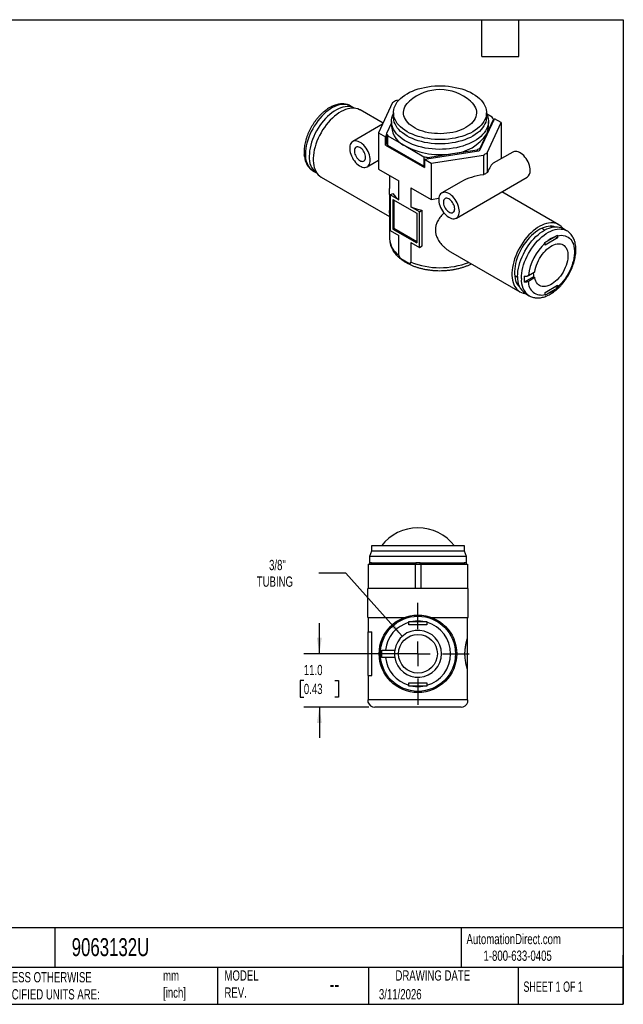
# Model space of a CAD drawing. Header units: millimetres. Extents: x 6 to 273, y 6 to 210.
# Tile 2 of 2: x 148 to 273, y 6 to 210. Entities that reach past the tile are written whole.
import ezdxf

# ---------------------------------------------------------------- set-up
doc = ezdxf.new("R2010")
doc.units = ezdxf.units.MM
doc.linetypes.add('SLD-Center', pattern=[19.05, 15.24, -1.27, 1.27, -1.27])
doc.linetypes.add('SLD-Solid', pattern=[0])
doc.layers.add('CENTER', color=40, linetype='SLD-Center')
doc.layers.add('DIMENSIONS', color=140, linetype='SLD-Solid', lineweight=25)
doc.layers.add('TEXT', color=140, linetype='SLD-Solid', lineweight=25)
doc.styles.add('SLDTEXTSTYLE0', font='TXT', dxfattribs={"width": 0.7})
doc.styles.add('SLDTEXTSTYLE1', font='TXT', dxfattribs={"width": 0.65})
doc.dimstyles.new('SLDDIMSTYLE3', dxfattribs={"dimtxt": 2.158008, "dimasz": 3.302, "dimexe": 0, "dimexo": 0.0625, "dimgap": 0.539502, "dimtad": 0, "dimtih": 1, "dimtoh": 1, "dimdec": 1, "dimrnd": 1e-09, "dimzin": 4, "dimdsep": 46, "dimtxsty": 'SLDTEXTSTYLE0', "dimsah": 1, "dimcen": 0.09, "dimadec": 0, "dimazin": 1, "dimtfac": 1, "dimtdec": 1, "dimtmove": 0, "dimatfit": 0, "dimfxl": 0, "dimfrac": 2, "dimtolj": 1, "dimtzin": 12, "dimarcsym": 0})
doc.dimstyles.new('SLDDIMSTYLE4', dxfattribs={"dimtxt": 2.158008, "dimasz": 3.302, "dimexe": 0, "dimexo": 0.0625, "dimgap": 0.539502, "dimtad": 0, "dimtih": 1, "dimtoh": 1, "dimdec": 1, "dimrnd": 1e-09, "dimzin": 12, "dimdsep": 46, "dimtxsty": 'SLDTEXTSTYLE0', "dimsah": 1, "dimcen": 0, "dimadec": 0, "dimazin": 3, "dimtfac": 1, "dimtdec": 1, "dimtofl": 0, "dimtmove": 0, "dimatfit": 3, "dimfxl": 0, "dimfrac": 2, "dimtolj": 1, "dimtzin": 12, "dimarcsym": 0})

# ---------------------------------------------------------------- blocks, each defined once
blk = doc.blocks.new('_D_5')
at = {"layer": 'DIMENSIONS'}
for p, q in [((210.32, 78.69), (210.32, 85.04)), ((229.4, 78.69), (207.15, 78.69)), ((207.12, 73.19), (206.39, 73.19)), ((206.39, 73.19), (206.39, 69.76)), ((213.53, 73.19), (214.25, 73.19)), ((214.25, 73.19), (214.25, 69.76)), ((206.39, 69.76), (207.12, 69.76)), ((214.25, 69.76), (213.53, 69.76)), ((220.5, 67.69), (207.15, 67.69)), ((210.32, 67.69), (210.32, 61.34))]:
    blk.add_line(p, q, dxfattribs=at)
for points in [[(210.32, 78.69), (210.83, 82), (209.81, 82)], [(210.32, 67.69), (209.81, 64.39), (210.83, 64.39)]]:
    blk.add_solid(points, dxfattribs=at)
at = {"layer": 'DIMENSIONS', "char_height": 2.117, "attachment_point": 1, "style": 'SLDTEXTSTYLE0'}
for s, insert in [('11.0', (207.12, 76.4)), ('0.43', (207.12, 72.49))]:
    blk.add_mtext(s, dxfattribs=dict(at, insert=insert))
blk = doc.blocks.new('_D_6')
at = {"layer": 'DIMENSIONS'}
for p, q in [((215.78, 95.34), (210.23, 95.34)), ((227.44, 82.31), (215.78, 95.34))]:
    blk.add_line(p, q, dxfattribs=at)
blk.add_solid([(227.44, 82.31), (225.62, 85.11), (224.86, 84.43)], dxfattribs=at)
at = {"layer": 'DIMENSIONS', "char_height": 2.117, "attachment_point": 1, "style": 'SLDTEXTSTYLE0'}
for s, insert in [('3/8"', (199.94, 98.07)), ('TUBING', (197.4, 94.64))]:
    blk.add_mtext(s, dxfattribs=dict(at, insert=insert))
blk = doc.blocks.new('SW_CENTERMARKSYMBOL_2')
at = {"layer": 'CENTER', "color": 0}
for p, q in [((0, 5.08), (0, 10.54)), ((0, 0), (0, 2.54)), ((-5.08, 0), (-10.54, 0)), ((0, 0), (-2.54, 0)), ((0, 0), (0, -2.54)), ((0, 0), (2.54, 0)), ((5.08, 0), (10.54, 0)), ((0, -5.08), (0, -10.54))]:
    blk.add_line(p, q, dxfattribs=at)

msp = doc.modelspace()

# ---------------------------------------------------------------- linework, layer by layer
for p, q in [((216.81, 191.72), (216.8, 191.73)), ((217.59, 191.27), (216.81, 191.72)), ((225.45, 192.43), (222.56, 186.2)), ((226.74, 192.97), (226.26, 192.89)), ((223.47, 188.17), (218.71, 190.92)), ((225.61, 190.19), (225.55, 190.05)), ((225.61, 190.36), (225.61, 189.46)), ((243.47, 182.64), (246.48, 189.12)), ((244.81, 189.46), (244.81, 190.36)), ((244.88, 190.05), (244.81, 190.19)), ((246.01, 189.44), (244.85, 190.1)), ((247.87, 188.32), (246.48, 189.12)), ((223.38, 187.97), (217.2, 184.4)), ((225.21, 188.26), (224.19, 186.06)), ((225.21, 188.56), (225.21, 187.5)), ((244.87, 186.01), (246.23, 188.94)), ((244.98, 182.09), (247.87, 188.32)), ((245.21, 187.5), (245.21, 188.56)), ((246.23, 188.94), (246.23, 188.59)), ((247.87, 188.32), (247.87, 180.88)), ((222.56, 186.2), (222.56, 178.68)), ((222.56, 186.2), (223.94, 185.39)), ((224.19, 185.93), (223.94, 185.39)), ((223.94, 183.68), (223.94, 185.39)), ((224.19, 186.06), (224.19, 184.1)), ((224.42, 183.61), (224.42, 185.57)), ((224.42, 185.57), (228.14, 183.42)), ((243.51, 183.07), (244.87, 186.01)), ((207.2, 182.91), (207.2, 182.8)), ((224.19, 184.21), (223.94, 183.68)), ((223.94, 183.68), (231.99, 179.04)), ((231.86, 179.31), (224.42, 183.61)), ((228.14, 183.42), (231.86, 181.27)), ((243.51, 182.72), (243.51, 183.07)), ((207.2, 181.58), (207.2, 181.63)), ((231.86, 181.27), (231.86, 179.31)), ((231.99, 180.75), (243.21, 182.49)), ((232.72, 181.14), (237.8, 181.93)), ((232.72, 180.86), (232.72, 181.14)), ((233.38, 179.95), (244.17, 181.62)), ((237.8, 181.93), (242.88, 182.71)), ((242.88, 182.71), (242.88, 182.44)), ((244.17, 181.62), (244.17, 177.53)), ((244.98, 182.09), (244.98, 178)), ((250.22, 182.24), (246.2, 179.92)), ((220.2, 179.21), (222.56, 180.57)), ((231.99, 180.75), (233.38, 179.95)), ((231.99, 180.75), (231.99, 179.04)), ((233.38, 179.95), (233.38, 172.44)), ((209.07, 178.3), (209.84, 177.85)), ((210.71, 177.06), (224.81, 168.92)), ((222.56, 178.68), (226.72, 176.28)), ((224.81, 177.38), (224.81, 174.7)), ((238.59, 168.59), (253.22, 177.04)), ((226.72, 172.36), (226.72, 176.28)), ((229.21, 174.84), (233.38, 172.44)), ((229.21, 174.84), (229.21, 170.92)), ((239.61, 176.11), (235.59, 173.79)), ((224.96, 173.38), (225.5, 173.69)), ((224.96, 173.38), (224.96, 166.03)), ((226.72, 172.36), (224.96, 173.38)), ((259.72, 167.24), (247.98, 174.02)), ((225.49, 172.46), (230.44, 169.6)), ((225.49, 172.46), (225.49, 166.33)), ((225.7, 172.34), (225.7, 166.46)), ((230.97, 169.91), (229.21, 170.92)), ((233.38, 172.44), (234.98, 172.69)), ((224.81, 169.6), (224.81, 164.39)), ((230.44, 169.6), (230.44, 163.48)), ((230.97, 169.91), (231.51, 170.22)), ((230.97, 162.56), (230.97, 169.91)), ((231.51, 162.87), (231.51, 170.22)), ((258.83, 166.8), (258.82, 166.82)), ((224.96, 166.03), (226.72, 165.01)), ((225.7, 166.46), (225.49, 166.33)), ((225.49, 166.33), (230.44, 163.48)), ((230.44, 163.72), (225.7, 166.46)), ((226.72, 160.93), (226.72, 165.01)), ((256.83, 166.14), (256.22, 166.49)), ((257.46, 163.91), (258.93, 164.75)), ((259.01, 164.8), (259.5, 164.51)), ((259.5, 164.94), (259.5, 164.51)), ((261.36, 166), (260.58, 166.45)), ((261.35, 166.01), (261.36, 166)), ((224.81, 164.38), (224.81, 164.39)), ((229.21, 163.57), (230.97, 162.56)), ((229.21, 163.57), (229.21, 159.49)), ((230.97, 162.56), (231.51, 162.87)), ((259.5, 164.51), (256.89, 163)), ((256.89, 163), (256.89, 163.43)), ((237.38, 161.66), (251.72, 153.38)), ((227.15, 160.27), (228.78, 159.33)), ((250.62, 156.79), (251.23, 156.44)), ((254.52, 156.48), (252.6, 155.37)), ((253.45, 156.76), (254.81, 157.54)), ((254.52, 156.48), (254.81, 156.32)), ((254.81, 156.32), (253.45, 155.53)), ((256.89, 153.25), (259.5, 154.76)), ((259.01, 154.48), (259.49, 154.2)), ((259.5, 154.76), (259.5, 154.34)), ((251.63, 154.38), (251.66, 154.37)), ((252.84, 153.03), (253.61, 152.58)), ((256.89, 152.83), (256.89, 153.25)), ((258.93, 153.86), (257.46, 153.01)), ((221.07, 99.89), (220.67, 98.79)), ((221.07, 100.99), (221.07, 99.89)), ((240.27, 100.99), (221.07, 100.99)), ((240.27, 99.89), (221.07, 99.89)), ((240.27, 99.89), (240.27, 100.99)), ((240.67, 98.79), (240.27, 99.89)), ((220.67, 98.79), (220.67, 97.49)), ((240.67, 98.79), (220.67, 98.79)), ((240.67, 97.49), (240.67, 98.79)), ((220.42, 97.19), (220.42, 92.19)), ((220.42, 97.19), (230.1, 97.19)), ((220.67, 97.49), (220.67, 97.19)), ((221.11, 97.49), (220.67, 97.49)), ((221.11, 97.19), (221.11, 97.49)), ((221.11, 97.49), (225.67, 97.49)), ((225.67, 97.49), (230.23, 97.49)), ((230.1, 97.19), (230.1, 92.18)), ((230.1, 97.19), (231.24, 97.19)), ((230.23, 97.49), (230.23, 97.19)), ((231.11, 97.49), (230.23, 97.49)), ((231.11, 97.19), (231.11, 97.49)), ((231.11, 97.49), (235.67, 97.49)), ((231.24, 97.19), (231.24, 92.18)), ((231.24, 97.19), (240.92, 97.19)), ((235.67, 97.49), (240.23, 97.49)), ((240.23, 97.49), (240.23, 97.19)), ((240.67, 97.49), (240.23, 97.49)), ((240.67, 97.19), (240.67, 97.49)), ((240.92, 97.19), (240.92, 92.19)), ((229.69, 92.19), (220.32, 92.19)), ((220.32, 89.19), (220.32, 92.19)), ((241.02, 92.19), (231.66, 92.19)), ((241.02, 89.19), (241.02, 92.19)), ((220.32, 86.19), (220.32, 89.19)), ((241.02, 86.19), (241.02, 89.19)), ((220.32, 86.19), (227.89, 86.19)), ((220.42, 86.19), (220.42, 83.19)), ((229.64, 85.36), (231.71, 85.36)), ((233.46, 86.19), (241.02, 86.19)), ((240.92, 82), (240.92, 86.19)), ((228.82, 84.66), (228.82, 85.18)), ((232.52, 84.66), (228.82, 84.66)), ((232.52, 85.18), (232.52, 84.66)), ((220.42, 83.19), (221.18, 83.19)), ((220.42, 74.19), (220.42, 83.19)), ((221.18, 74.19), (221.18, 83.19)), ((240.92, 75.38), (240.92, 82)), ((223.96, 79.44), (225.88, 79.44)), ((225.88, 77.94), (223.96, 77.94)), ((240.92, 69.19), (240.92, 75.38)), ((220.42, 74.19), (220.42, 69.19)), ((220.42, 74.19), (221.18, 74.19)), ((228.82, 72.72), (232.52, 72.72)), ((228.82, 72.2), (228.82, 72.72)), ((231.71, 72.02), (229.64, 72.02)), ((232.52, 72.72), (232.52, 72.2)), ((240.92, 69.19), (220.42, 69.19)), ((220.42, 68.69), (220.36, 68.69)), ((239.57, 67.69), (221.77, 67.69)), ((240.99, 68.69), (240.92, 68.69))]:
    msp.add_line(p, q)
at = {"flags": 128}
for points in [[(228.43, 194.28), (228.95, 194.56), (229.51, 194.82), (230.11, 195.05), (230.73, 195.26), (231.37, 195.44), (232.04, 195.59), (232.73, 195.71), (233.43, 195.81), (234.14, 195.87), (234.85, 195.9), (235.57, 195.9), (236.29, 195.87), (237, 195.81), (237.7, 195.71), (238.38, 195.59), (239.05, 195.44), (239.7, 195.26), (240.32, 195.05), (240.91, 194.82), (241.48, 194.56), (242, 194.28), (242.49, 193.97), (242.94, 193.65), (243.34, 193.31), (243.7, 192.95), (244.01, 192.58), (244.28, 192.19), (244.49, 191.79), (244.65, 191.39), (244.75, 190.98), (244.81, 190.57), (244.81, 190.15), (244.75, 189.74), (244.65, 189.33), (244.49, 188.93), (244.28, 188.53), (244.01, 188.14), (243.7, 187.77), (243.34, 187.41), (242.94, 187.07), (242.49, 186.74), (242, 186.44), (241.48, 186.16), (240.91, 185.9), (240.32, 185.67), (239.7, 185.46), (239.05, 185.28), (238.38, 185.13), (237.7, 185.01), (237, 184.91), (236.29, 184.85), (235.57, 184.82), (234.85, 184.82), (234.14, 184.85), (233.43, 184.91), (232.73, 185.01), (232.04, 185.13), (231.37, 185.28), (230.73, 185.46), (230.11, 185.67), (229.51, 185.9), (228.95, 186.16), (228.43, 186.44), (227.94, 186.74), (227.49, 187.07), (227.09, 187.41), (226.73, 187.77), (226.41, 188.14), (226.15, 188.53), (225.94, 188.93), (225.78, 189.33), (225.67, 189.74), (225.62, 190.15), (225.62, 190.57), (225.67, 190.98), (225.78, 191.39), (225.94, 191.79), (226.15, 192.19), (226.41, 192.58), (226.73, 192.95), (227.09, 193.31), (227.49, 193.65), (227.94, 193.97), (228.43, 194.28)], [(216.8, 191.73), (216.77, 191.74), (216.43, 191.9), (216.07, 192.01), (215.68, 192.07), (215.27, 192.08), (214.85, 192.04), (214.41, 191.96), (213.97, 191.82), (213.51, 191.63), (213.05, 191.4), (212.6, 191.13), (212.14, 190.81), (211.69, 190.45), (211.25, 190.05), (210.82, 189.62), (210.4, 189.15), (210, 188.66), (209.63, 188.14), (209.27, 187.6), (208.95, 187.04), (208.65, 186.46), (208.38, 185.88), (208.14, 185.29), (207.93, 184.69), (207.76, 184.1), (207.63, 183.52), (207.54, 182.95), (207.48, 182.39), (207.46, 181.85)], [(217.59, 191.27), (217.55, 191.3), (217.21, 191.45), (216.85, 191.56), (216.46, 191.62), (216.05, 191.63), (215.63, 191.59), (215.19, 191.51), (214.74, 191.37), (214.29, 191.18), (213.83, 190.95), (213.37, 190.68), (212.92, 190.36), (212.47, 190), (212.02, 189.6), (211.59, 189.17), (211.18, 188.7), (210.78, 188.21), (210.4, 187.69), (210.05, 187.15), (209.72, 186.59), (209.42, 186.01), (209.15, 185.43), (208.92, 184.84), (208.71, 184.24), (208.54, 183.65), (208.41, 183.07), (208.31, 182.5), (208.26, 181.94), (208.24, 181.4)], [(218.71, 190.92), (218.58, 190.98), (218.23, 191.13), (217.86, 191.23), (217.47, 191.28), (217.06, 191.29), (216.63, 191.24), (216.19, 191.15), (215.74, 191.01), (215.28, 190.82), (214.82, 190.59), (214.36, 190.31), (213.9, 189.99), (213.45, 189.63), (213, 189.23), (212.57, 188.8), (212.15, 188.34), (211.75, 187.85), (211.36, 187.33), (211, 186.79), (210.67, 186.23), (210.36, 185.65), (210.08, 185.07), (209.83, 184.48), (209.61, 183.88), (209.43, 183.29), (209.28, 182.7), (209.17, 182.11), (209.09, 181.55), (209.06, 180.99), (209.06, 180.46), (209.09, 179.95), (209.17, 179.47), (209.28, 179.02), (209.43, 178.6), (209.61, 178.21), (209.83, 177.87), (210.08, 177.56), (210.36, 177.3), (210.67, 177.08), (210.71, 177.06)], [(241.52, 192.73), (241.54, 192.72), (241.86, 192.4), (242.13, 192.06), (242.36, 191.72), (242.53, 191.36), (242.65, 191), (242.72, 190.64), (242.74, 190.27), (242.7, 189.9), (242.6, 189.53), (242.45, 189.18), (242.25, 188.83), (242, 188.49), (241.7, 188.16), (241.36, 187.85), (240.97, 187.56), (240.53, 187.29), (240.06, 187.04), (239.56, 186.81), (239.02, 186.61), (238.46, 186.44), (237.87, 186.3), (237.26, 186.18), (236.64, 186.1), (236.01, 186.04), (235.37, 186.02), (234.73, 186.03), (234.1, 186.06), (233.47, 186.13), (232.86, 186.23), (232.26, 186.36), (231.68, 186.52), (231.13, 186.71), (230.61, 186.92), (230.12, 187.16), (229.67, 187.42), (229.26, 187.7), (228.89, 188), (228.57, 188.32), (228.29, 188.66), (228.07, 189), (227.89, 189.35), (227.77, 189.72), (227.71, 190.08), (227.69, 190.45), (227.73, 190.82), (227.83, 191.18), (227.97, 191.54), (228.17, 191.89), (228.43, 192.23), (228.72, 192.56), (228.91, 192.73)], [(244.88, 190.05), (244.93, 189.92), (245.08, 189.51), (245.17, 189.09), (245.21, 188.67), (245.2, 188.25), (245.13, 187.83), (245.01, 187.41), (244.84, 187), (244.62, 186.6), (244.34, 186.21), (244.02, 185.83), (243.65, 185.47), (243.24, 185.12), (242.78, 184.79), (242.28, 184.48), (241.75, 184.19), (241.18, 183.93), (240.58, 183.69), (239.95, 183.48), (239.29, 183.29), (238.61, 183.13), (237.92, 183.01), (237.21, 182.91), (236.49, 182.84), (235.76, 182.8), (235.03, 182.79), (234.3, 182.81), (233.58, 182.87), (232.86, 182.95), (232.16, 183.07), (231.47, 183.21), (230.8, 183.38), (230.16, 183.58), (229.54, 183.81), (228.96, 184.06), (228.41, 184.33), (227.89, 184.63), (227.41, 184.95), (226.98, 185.29), (226.58, 185.65), (226.24, 186.02), (225.94, 186.4), (225.69, 186.8), (225.49, 187.21), (225.35, 187.62), (225.26, 188.04), (225.22, 188.46), (225.23, 188.88), (225.3, 189.3), (225.41, 189.72), (225.55, 190.05)], [(244.81, 189.46), (244.81, 189.25), (244.75, 188.84), (244.65, 188.43), (244.49, 188.03), (244.28, 187.63), (244.01, 187.25), (243.7, 186.87), (243.34, 186.51), (242.94, 186.17), (242.49, 185.85), (242, 185.54), (241.48, 185.26), (240.91, 185), (240.32, 184.77), (239.7, 184.56), (239.05, 184.38), (238.38, 184.23), (237.7, 184.11), (237, 184.02), (236.29, 183.95), (235.57, 183.92), (234.85, 183.92), (234.14, 183.95), (233.43, 184.02), (232.73, 184.11), (232.04, 184.23), (231.37, 184.38), (230.73, 184.56), (230.11, 184.77), (229.51, 185), (228.95, 185.26), (228.43, 185.54), (227.94, 185.85), (227.49, 186.17), (227.09, 186.51), (226.73, 186.87), (226.41, 187.25), (226.15, 187.63), (225.94, 188.03), (225.78, 188.43), (225.67, 188.84), (225.62, 189.25), (225.61, 189.46)], [(220.82, 180.58), (220.81, 180.92), (220.75, 181.27), (220.66, 181.64), (220.53, 182), (220.37, 182.36), (220.18, 182.72), (219.96, 183.05), (219.72, 183.37), (219.47, 183.65), (219.19, 183.91), (218.92, 184.12), (218.63, 184.3), (218.35, 184.43), (218.07, 184.51), (217.81, 184.54), (217.56, 184.53), (217.33, 184.47), (217.13, 184.36), (216.95, 184.2), (216.81, 184), (216.7, 183.77), (216.62, 183.49), (216.59, 183.19), (216.59, 182.86), (216.62, 182.52), (216.7, 182.16), (216.81, 181.79), (216.95, 181.43), (217.13, 181.07), (217.33, 180.73), (217.56, 180.4), (217.81, 180.1), (218.07, 179.83), (218.35, 179.59), (218.63, 179.4), (218.92, 179.25), (219.19, 179.14), (219.47, 179.08), (219.72, 179.07), (219.96, 179.11), (220.18, 179.19), (220.37, 179.33), (220.53, 179.5), (220.66, 179.72), (220.75, 179.98), (220.81, 180.27), (220.82, 180.58)], [(219.87, 181.13), (219.85, 181.38), (219.8, 181.65), (219.7, 181.92), (219.58, 182.19), (219.43, 182.44), (219.26, 182.67), (219.06, 182.88), (218.86, 183.05), (218.65, 183.18), (218.44, 183.27), (218.24, 183.31), (218.06, 183.3), (217.9, 183.25), (217.76, 183.14), (217.65, 183), (217.58, 182.81), (217.54, 182.6), (217.54, 182.36), (217.58, 182.1), (217.65, 181.83), (217.76, 181.56), (217.9, 181.3), (218.06, 181.05), (218.24, 180.83), (218.44, 180.64), (218.65, 180.49), (218.86, 180.38), (219.06, 180.32), (219.26, 180.3), (219.43, 180.33), (219.58, 180.41), (219.7, 180.54), (219.8, 180.7), (219.85, 180.9), (219.87, 181.13)], [(253.85, 178.42), (253.83, 178.76), (253.77, 179.11), (253.68, 179.47), (253.55, 179.84), (253.39, 180.2), (253.2, 180.55), (252.98, 180.89), (252.74, 181.2), (252.49, 181.49), (252.22, 181.74), (251.94, 181.96), (251.65, 182.13), (251.37, 182.26), (251.1, 182.35), (250.83, 182.38), (250.58, 182.37), (250.36, 182.3), (250.22, 182.24)], [(231.99, 179.29), (231.97, 179.29), (231.86, 179.31)], [(239.21, 169.97), (239.19, 170.31), (239.13, 170.66), (239.04, 171.02), (238.91, 171.39), (238.75, 171.75), (238.56, 172.1), (238.35, 172.44), (238.11, 172.75), (237.85, 173.04), (237.58, 173.29), (237.3, 173.51), (237.02, 173.68), (236.73, 173.81), (236.46, 173.9), (236.19, 173.93), (235.95, 173.92), (235.72, 173.85), (235.51, 173.74), (235.34, 173.59), (235.19, 173.39), (235.08, 173.15), (235.01, 172.88), (234.97, 172.58), (234.97, 172.25), (235.01, 171.91), (235.08, 171.55), (235.19, 171.18), (235.34, 170.82), (235.51, 170.46), (235.72, 170.11), (235.95, 169.79), (236.19, 169.49), (236.46, 169.22), (236.73, 168.98), (237.02, 168.79), (237.3, 168.63), (237.58, 168.53), (237.85, 168.47), (238.11, 168.46), (238.35, 168.49), (238.56, 168.58), (238.75, 168.71), (238.91, 168.89), (239.04, 169.11), (239.13, 169.36), (239.19, 169.65), (239.21, 169.97)], [(238.25, 170.52), (238.24, 170.77), (238.18, 171.04), (238.09, 171.31), (237.97, 171.57), (237.82, 171.83), (237.64, 172.06), (237.45, 172.27), (237.24, 172.44), (237.04, 172.57), (236.83, 172.66), (236.63, 172.7), (236.44, 172.69), (236.28, 172.63), (236.14, 172.53), (236.04, 172.38), (235.96, 172.2), (235.93, 171.98), (235.93, 171.74), (235.96, 171.48), (236.04, 171.22), (236.14, 170.95), (236.28, 170.68), (236.44, 170.44), (236.63, 170.22), (236.83, 170.03), (237.04, 169.88), (237.24, 169.77), (237.45, 169.7), (237.64, 169.69), (237.82, 169.72), (237.97, 169.8), (238.09, 169.92), (238.18, 170.09), (238.24, 170.29), (238.25, 170.52)], [(260.59, 166.45), (260.48, 166.59), (260.21, 166.87), (259.92, 167.11), (259.6, 167.31), (259.25, 167.46), (258.87, 167.56), (258.48, 167.61), (258.07, 167.61), (257.64, 167.57), (257.2, 167.47), (256.75, 167.33), (256.3, 167.14), (255.84, 166.91), (255.37, 166.63), (254.91, 166.31), (254.46, 165.95), (254.02, 165.56), (253.58, 165.13), (253.16, 164.66), (252.76, 164.17), (252.38, 163.65), (252.02, 163.11), (251.68, 162.55), (251.37, 161.98), (251.09, 161.39), (250.84, 160.8), (250.62, 160.21), (250.44, 159.61), (250.29, 159.02), (250.18, 158.44), (250.11, 157.87), (250.07, 157.32), (250.07, 156.78), (250.11, 156.27), (250.18, 155.79), (250.29, 155.34), (250.44, 154.92), (250.62, 154.54), (250.84, 154.19), (251.09, 153.89), (251.37, 153.63), (251.68, 153.41), (252.02, 153.24), (252.38, 153.11), (252.76, 153.04), (252.84, 153.03)], [(258.86, 166.8), (258.72, 166.85), (258.35, 166.91), (257.96, 166.93), (257.55, 166.9), (257.14, 166.82), (256.71, 166.69), (256.27, 166.52), (255.83, 166.3), (255.39, 166.03), (254.95, 165.72), (254.52, 165.37), (254.09, 164.99), (253.68, 164.57), (253.29, 164.12), (252.91, 163.64), (252.55, 163.13), (252.21, 162.61), (251.91, 162.07), (251.62, 161.51), (251.37, 160.95), (251.16, 160.38), (250.97, 159.81), (250.82, 159.24), (250.71, 158.69), (250.64, 158.14), (250.6, 157.61), (250.6, 157.1), (250.64, 156.62), (250.71, 156.16), (250.82, 155.73), (250.97, 155.34), (251.16, 154.98), (251.37, 154.66), (251.62, 154.39), (251.67, 154.34)], [(251.23, 156.58), (251.25, 157.12), (251.31, 157.68), (251.4, 158.25), (251.53, 158.84), (251.7, 159.43), (251.91, 160.02), (252.15, 160.61), (252.42, 161.19), (252.72, 161.77), (253.04, 162.33), (253.4, 162.87), (253.77, 163.39), (254.17, 163.88), (254.59, 164.35), (255.02, 164.78), (255.46, 165.18), (255.91, 165.54), (256.37, 165.86), (256.82, 166.13), (257.28, 166.37), (257.74, 166.55), (258.18, 166.69), (258.62, 166.78), (259.04, 166.81), (259.45, 166.8), (259.84, 166.74), (260.2, 166.63), (260.54, 166.48), (260.58, 166.45)], [(258.25, 166.7), (258.13, 166.81), (257.95, 166.93)], [(252.01, 156.13), (252.03, 156.67), (252.08, 157.23), (252.18, 157.8), (252.31, 158.39), (252.48, 158.98), (252.69, 159.57), (252.92, 160.16), (253.19, 160.74), (253.49, 161.32), (253.82, 161.88), (254.17, 162.42), (254.55, 162.94), (254.95, 163.43), (255.36, 163.9), (255.79, 164.33), (256.24, 164.73), (256.69, 165.09), (257.14, 165.41), (257.6, 165.69), (258.06, 165.92), (258.51, 166.1), (258.96, 166.24), (259.4, 166.33), (259.82, 166.37), (260.23, 166.35), (260.62, 166.29), (260.98, 166.18), (261.32, 166.03), (261.35, 166.01)], [(259.5, 164.94), (259.91, 165.02), (260.3, 165.05), (260.67, 165.03), (261.02, 164.96), (261.35, 164.84), (261.66, 164.67), (261.94, 164.46), (262.19, 164.21), (262.4, 163.91), (262.59, 163.57), (262.74, 163.2), (262.85, 162.79), (262.93, 162.35), (262.96, 161.88), (262.96, 161.39), (262.93, 160.88), (262.85, 160.35), (262.74, 159.81), (262.59, 159.27), (262.4, 158.72), (262.19, 158.17), (261.94, 157.63), (261.66, 157.1), (261.35, 156.58), (261.02, 156.08), (260.67, 155.6), (260.3, 155.15), (259.91, 154.73), (259.5, 154.34)], [(254.81, 157.54), (254.88, 157.99), (254.99, 158.45), (255.14, 158.91), (255.32, 159.37), (255.53, 159.83), (255.77, 160.28), (256.03, 160.71), (256.32, 161.12), (256.63, 161.51), (256.96, 161.87), (257.3, 162.19), (257.65, 162.48), (258.01, 162.73), (258.37, 162.94), (258.73, 163.1), (259.08, 163.22), (259.42, 163.29), (259.75, 163.31), (260.06, 163.28), (260.35, 163.21), (260.62, 163.09), (260.86, 162.92), (261.07, 162.7), (261.25, 162.45), (261.4, 162.15), (261.51, 161.82), (261.58, 161.46), (261.62, 161.07), (261.62, 160.65), (261.58, 160.22), (261.51, 159.77), (261.4, 159.31), (261.25, 158.85), (261.07, 158.39), (260.86, 157.93), (260.62, 157.48), (260.35, 157.05), (260.06, 156.64), (259.75, 156.25), (259.42, 155.89), (259.08, 155.57), (258.73, 155.28), (258.37, 155.03), (258.01, 154.82), (257.65, 154.66), (257.3, 154.55), (256.96, 154.48), (256.63, 154.46), (256.32, 154.49), (256.03, 154.56), (255.77, 154.69), (255.53, 154.86), (255.32, 155.07), (255.14, 155.33), (254.99, 155.62), (254.88, 155.95), (254.81, 156.32)], [(251.11, 155.07), (251.22, 155.02), (251.45, 154.92)]]:
    msp.add_lwpolyline(points, dxfattribs=at)
for radius in [8, 7.75, 4]:
    msp.add_circle((230.67, 78.69), radius)
for centre, radius, start, end in [((235.21, 185.62), 9.5, 48.3914, 131.6086), ((232.09, 181.85), 12.49, 117.8555, 122.1391), ((242, 187.28), 4.55, 21.4682, 28.3287), ((230.11, 187.92), 4.91, 184.9193, 246.4008), ((241.69, 187.52), 3.52, 334.5843, 359.7221), ((228.43, 187.73), 4.55, 201.4682, 208.3287), ((237.26, 191.04), 9.13, 273.4335, 326.5611), ((228.43, 185.77), 4.55, 201.4682, 208.3287), ((235.19, 197.02), 15.32, 242.6027, 279.8113), ((237.88, 192.11), 10.65, 298.052, 301.9426), ((214.29, 182.19), 7.11, 175.059, 184.941), ((211.31, 181.45), 3.87, 174.1153, 234.5725), ((212.09, 181), 3.87, 174.1153, 234.5725), ((235.08, 199.26), 18.27, 259.8495, 262.5644), ((237.92, 191.95), 10.84, 299.2035, 300.7911), ((238.33, 192.66), 12.49, 297.8555, 302.1391), ((252.34, 178.27), 1.51, 305.7331, 5.5791), ((230.48, 177.06), 6.01, 214.0968, 231.3605), ((234.5, 184.03), 14.14, 248.0144, 257.7654), ((261.34, 158.89), 6.34, 112.3344, 127.6603), ((229.35, 164.63), 4.54, 183.2479, 234.6611), ((264.21, 155.44), 10.84, 132.508, 173.0014), ((232.8, 168.17), 9.71, 234.4575, 245.5479), ((235.22, 175.05), 16.68, 248.9027, 290.9258), ((255.08, 156.18), 3.87, 174.1153, 234.5725), ((259.68, 155.98), 7.11, 175.059, 184.941), ((258.77, 157.08), 4.29, 176.2179, 187.9892), ((255.85, 155.73), 3.86, 174.1023, 234.7192), ((256.16, 155.45), 2.72, 178.1495, 285.4141), ((255.05, 158.88), 6.34, 292.3344, 307.6603), ((230.67, 95.19), 9.5, 37.6276, 142.3724), ((230.67, 78.69), 6.75, 81.17, 98.83), ((230.67, 78.69), 6.75, 105.9068, 173.6206), ((230.67, 78.69), 4.85, 188.8959, 171.1041), ((230.67, 78.69), 6.75, 285.9068, 74.0932), ((230.67, 78.69), 7.55, 174.299, 185.701), ((230.67, 78.69), 4.85, 171.1041, 188.8959), ((230.67, 78.69), 6.75, 186.3794, 254.0932), ((230.67, 78.69), 6.75, 261.17, 278.83), ((221.77, 69.19), 1.5, 199.4712, 270), ((239.57, 69.19), 1.5, 270, 340.5288)]:
    msp.add_arc(centre, radius, start, end)
for centre, major_axis, ratio, start_param, end_param in [((245.1, 175.82), (1.31, 4.14), 0.201938, 0.217274, 1.081894), ((243.71, 175.02), (5.78, 1.08), 0.410779, 1.414753, 2.279373), ((229.69, 89.19), (5.2, 0), 0.57735, 1.491493, 1.570796), ((231.66, 89.19), (5.2, 0), 0.57735, 1.570796, 1.6501)]:
    msp.add_ellipse(centre, major_axis=major_axis, ratio=ratio, start_param=start_param, end_param=end_param)
for points, knots in [([(216.79, 191.73), (216.7, 191.78), (216.48, 191.9), (216.13, 192.02), (215.74, 192.12), (215.34, 192.17), (214.92, 192.18), (214.49, 192.14), (214.05, 192.05), (213.6, 191.92), (213.15, 191.75), (212.69, 191.53), (212.24, 191.27), (211.79, 190.98), (211.35, 190.64), (210.92, 190.27), (210.51, 189.87), (210.11, 189.44), (209.72, 188.98), (209.36, 188.5), (209.02, 188), (208.7, 187.48), (208.41, 186.94), (208.15, 186.4), (207.91, 185.84), (207.7, 185.28), (207.53, 184.72), (207.38, 184.16), (207.28, 183.6), (207.22, 183.19), (207.2, 182.96), (207.2, 182.91)], [0, 0, 0, 0, 0.027186, 0.059931, 0.09278, 0.125943, 0.159591, 0.193836, 0.228709, 0.264165, 0.300095, 0.336357, 0.372813, 0.409348, 0.445864, 0.482322, 0.518708, 0.555019, 0.591263, 0.627453, 0.663605, 0.699736, 0.735865, 0.772008, 0.808181, 0.844402, 0.880691, 0.917066, 0.953543, 0.990132, 1, 1, 1, 1]), ([(207.2, 181.63), (207.2, 181.57), (207.22, 181.35), (207.29, 180.97), (207.4, 180.5), (207.56, 180.06), (207.75, 179.65), (207.98, 179.28), (208.25, 178.95), (208.54, 178.66), (208.82, 178.44), (209.01, 178.34), (209.08, 178.3)], [0, 0, 0, 0, 0.0376091, 0.1545446, 0.2709871, 0.386427, 0.5003162, 0.612202, 0.7218617, 0.8293749, 0.9351057, 1, 1, 1, 1]), ([(244.98, 178), (244.91, 177.96), (244.78, 177.87), (244.58, 177.76), (244.38, 177.64), (244.24, 177.57), (244.17, 177.53)], [0, 0, 0, 0, 0.2500586, 0.5, 0.7499414, 1, 1, 1, 1]), ([(224.82, 169.6), (224.82, 169.64), (224.81, 169.74), (224.82, 169.99), (224.84, 170.38), (224.85, 170.91), (224.86, 171.6), (224.85, 172.4), (224.84, 173.16), (224.82, 173.84), (224.81, 174.32), (224.82, 174.61), (224.82, 174.7)], [0, 0, 0, 0, 0.042896, 0.136342, 0.229759, 0.365661, 0.505344, 0.640859, 0.780334, 0.869014, 0.957716, 1, 1, 1, 1]), ([(236.05, 169.68), (235.94, 169.56), (235.57, 169.18), (235.14, 168.64), (234.77, 168.06), (234.51, 167.53), (234.31, 166.89), (234.23, 166.15), (234.32, 165.4), (234.53, 164.76), (234.79, 164.22), (235.15, 163.64), (235.61, 163.07), (236.16, 162.54), (236.64, 162.14), (237.05, 161.85), (237.31, 161.71), (237.39, 161.67)], [0, 0, 0, 0, 0.0457378, 0.1512676, 0.2053695, 0.2594549, 0.3381374, 0.4190087, 0.4974667, 0.578218, 0.6295603, 0.6809158, 0.7861874, 0.848203, 0.9102224, 0.9736261, 1, 1, 1, 1]), ([(253.62, 152.58), (253.67, 152.55), (253.82, 152.46), (254.11, 152.34), (254.49, 152.22), (254.89, 152.15), (255.3, 152.12), (255.72, 152.14), (256.16, 152.2), (256.61, 152.31), (257.06, 152.46), (257.51, 152.66), (257.97, 152.9), (258.42, 153.18), (258.86, 153.49), (259.3, 153.85), (259.72, 154.24), (260.13, 154.65), (260.52, 155.1), (260.89, 155.57), (261.24, 156.06), (261.57, 156.57), (261.88, 157.1), (262.16, 157.64), (262.41, 158.19), (262.63, 158.74), (262.82, 159.3), (262.98, 159.87), (263.1, 160.43), (263.19, 160.98), (263.25, 161.53), (263.27, 162.06), (263.25, 162.58), (263.19, 163.09), (263.09, 163.57), (262.95, 164.02), (262.78, 164.45), (262.56, 164.83), (262.32, 165.19), (262.04, 165.5), (261.73, 165.76), (261.5, 165.93), (261.36, 166), (261.34, 166.01)], [0, 0, 0, 0, 0.008868, 0.032156, 0.055444, 0.078885, 0.102615, 0.126738, 0.151303, 0.176304, 0.201685, 0.227352, 0.253204, 0.279148, 0.305109, 0.33104, 0.356923, 0.382753, 0.408532, 0.434267, 0.45997, 0.485652, 0.511326, 0.537006, 0.562699, 0.588421, 0.614185, 0.640003, 0.665888, 0.69185, 0.717894, 0.744017, 0.770204, 0.796409, 0.822553, 0.848533, 0.874227, 0.899521, 0.924333, 0.948647, 0.972513, 0.996038, 1, 1, 1, 1]), ([(258.93, 164.75), (259.02, 164.81), (259.22, 164.92), (259.4, 165.03), (259.49, 165.09)], [0, 0, 0, 0, 0.5024433, 1, 1, 1, 1]), ([(224.82, 164.37), (224.82, 164.23), (224.83, 163.93), (224.9, 163.49), (225.01, 163.04), (225.18, 162.59), (225.39, 162.16), (225.64, 161.73), (225.94, 161.32), (226.28, 160.92), (226.67, 160.54), (227.1, 160.18), (227.56, 159.83), (228.07, 159.51), (228.61, 159.22), (229.18, 158.94), (229.78, 158.7), (230.4, 158.48), (231.04, 158.29), (231.7, 158.13), (232.37, 157.99), (233.06, 157.89), (233.75, 157.81), (234.45, 157.77), (235.16, 157.75), (235.86, 157.76), (236.56, 157.81), (237.26, 157.88), (237.95, 157.98), (238.62, 158.1), (239.29, 158.26), (239.93, 158.45), (240.55, 158.66), (241.15, 158.9), (241.52, 159.08), (241.71, 159.17)], [0, 0, 0, 0, 0.025579, 0.053353, 0.081199, 0.109256, 0.137644, 0.166458, 0.195754, 0.225545, 0.255798, 0.286442, 0.317384, 0.348523, 0.379771, 0.41105, 0.442304, 0.473509, 0.504653, 0.535733, 0.566755, 0.597725, 0.628655, 0.659557, 0.690443, 0.721327, 0.75222, 0.783135, 0.814084, 0.845082, 0.876141, 0.907274, 0.938492, 0.969801, 1, 1, 1, 1]), ([(256.88, 163.58), (256.94, 163.62), (257.07, 163.69), (257.27, 163.8), (257.4, 163.87), (257.46, 163.91)], [0, 0, 0, 0, 0.3313098, 0.6643518, 1, 1, 1, 1]), ([(226.72, 160.93), (226.72, 160.91), (226.72, 160.89), (226.73, 160.84), (226.75, 160.79), (226.78, 160.74), (226.81, 160.68), (226.84, 160.62), (226.91, 160.53), (227.01, 160.41), (227.1, 160.32), (227.15, 160.27)], [0, 0, 0, 0, 0.059462, 0.120142, 0.184069, 0.252985, 0.328288, 0.411053, 0.502091, 0.728351, 1, 1, 1, 1]), ([(228.78, 159.33), (228.8, 159.33), (228.85, 159.32), (228.92, 159.31), (228.98, 159.31), (229.05, 159.32), (229.12, 159.33), (229.17, 159.37), (229.2, 159.42), (229.21, 159.47), (229.21, 159.49)], [0, 0, 0, 0, 0.131254, 0.248058, 0.3758, 0.499708, 0.652315, 0.781948, 0.894785, 1, 1, 1, 1]), ([(252.6, 156.59), (252.63, 156.59), (252.69, 156.59), (252.79, 156.59), (252.88, 156.59), (252.98, 156.6), (253.08, 156.62), (253.18, 156.65), (253.28, 156.68), (253.37, 156.71), (253.42, 156.74), (253.45, 156.76)], [0, 0, 0, 0, 0.0990274, 0.2010713, 0.3061354, 0.4142223, 0.5253331, 0.6394677, 0.7566252, 0.8768035, 1, 1, 1, 1]), ([(253.45, 155.53), (253.43, 155.52), (253.38, 155.49), (253.29, 155.46), (253.21, 155.43), (253.12, 155.41), (253.03, 155.39), (252.94, 155.37), (252.86, 155.37), (252.77, 155.36), (252.68, 155.36), (252.63, 155.37), (252.6, 155.37)], [0, 0, 0, 0, 0.111015, 0.219584, 0.325707, 0.429381, 0.530605, 0.62938, 0.725705, 0.819582, 0.911013, 1, 1, 1, 1]), ([(257.46, 153.01), (257.37, 152.96), (257.17, 152.85), (256.97, 152.74), (256.88, 152.69)], [0, 0, 0, 0, 0.5024433, 1, 1, 1, 1]), ([(259.49, 154.2), (259.43, 154.16), (259.31, 154.08), (259.12, 153.97), (258.99, 153.9), (258.93, 153.86)], [0, 0, 0, 0, 0.33131, 0.664352, 1, 1, 1, 1]), ([(231.24, 92.18), (231.15, 92.18), (230.96, 92.18), (230.67, 92.18), (230.39, 92.18), (230.2, 92.18), (230.1, 92.18)], [0, 0, 0, 0, 0.2500586, 0.5, 0.7499414, 1, 1, 1, 1]), ([(228.82, 85.36), (228.91, 85.36), (229.09, 85.36), (229.36, 85.36), (229.54, 85.36), (229.64, 85.36)], [0, 0, 0, 0, 0.3313098, 0.6643518, 1, 1, 1, 1]), ([(231.71, 85.36), (231.84, 85.36), (232.12, 85.36), (232.39, 85.36), (232.52, 85.36)], [0, 0, 0, 0, 0.5024433, 1, 1, 1, 1]), ([(240.92, 75.38), (240.91, 75.42), (240.89, 75.48), (240.86, 75.59), (240.82, 75.71), (240.78, 75.84), (240.75, 75.97), (240.71, 76.11), (240.67, 76.26), (240.63, 76.41), (240.6, 76.58), (240.52, 76.98), (240.41, 77.67), (240.35, 78.69), (240.41, 79.71), (240.53, 80.46), (240.63, 80.97), (240.71, 81.28), (240.78, 81.55), (240.86, 81.8), (240.9, 81.94), (240.92, 82)], [0, 0, 0, 0, 0.025675, 0.05102, 0.076103, 0.10099, 0.125752, 0.15046, 0.175185, 0.2, 0.224974, 0.250176, 0.376262, 0.49963, 0.622902, 0.749022, 0.799449, 0.84919, 0.898817, 0.948901, 1, 1, 1, 1]), ([(223.16, 79.44), (223.18, 79.44), (223.22, 79.44), (223.28, 79.44), (223.36, 79.44), (223.44, 79.44), (223.54, 79.44), (223.63, 79.44), (223.74, 79.44), (223.85, 79.44), (223.93, 79.44), (223.96, 79.44)], [0, 0, 0, 0, 0.0990274, 0.2010713, 0.3061354, 0.4142223, 0.5253331, 0.6394677, 0.7566252, 0.8768035, 1, 1, 1, 1]), ([(223.96, 77.94), (223.93, 77.94), (223.86, 77.94), (223.76, 77.94), (223.67, 77.94), (223.57, 77.94), (223.49, 77.94), (223.41, 77.94), (223.34, 77.94), (223.27, 77.94), (223.21, 77.94), (223.18, 77.94), (223.16, 77.94)], [0, 0, 0, 0, 0.111015, 0.219584, 0.325707, 0.429381, 0.530605, 0.62938, 0.725705, 0.819582, 0.911013, 1, 1, 1, 1]), ([(229.64, 72.02), (229.5, 72.02), (229.23, 72.02), (228.96, 72.02), (228.82, 72.02)], [0, 0, 0, 0, 0.5024433, 1, 1, 1, 1]), ([(232.52, 72.02), (232.43, 72.02), (232.25, 72.02), (231.98, 72.02), (231.8, 72.02), (231.71, 72.02)], [0, 0, 0, 0, 0.33131, 0.664352, 1, 1, 1, 1]), ([(220.42, 68.69), (220.42, 68.7), (220.42, 68.73), (220.42, 68.76), (220.42, 68.81), (220.42, 68.87), (220.42, 68.93), (220.42, 69.02), (220.42, 69.1), (220.42, 69.16), (220.42, 69.19)], [0, 0, 0, 0, 0.131254, 0.248058, 0.3758, 0.499708, 0.652315, 0.781948, 0.894785, 1, 1, 1, 1]), ([(240.92, 69.19), (240.92, 69.18), (240.92, 69.14), (240.92, 69.09), (240.92, 69.05), (240.92, 69), (240.92, 68.95), (240.92, 68.91), (240.92, 68.84), (240.92, 68.76), (240.92, 68.72), (240.92, 68.69)], [0, 0, 0, 0, 0.059462, 0.120142, 0.184069, 0.252985, 0.328288, 0.411053, 0.502091, 0.728351, 1, 1, 1, 1])]:
    msp.add_open_spline(points, degree=3, knots=knots)
for points in [[(259.49, 165.09), (259.5, 165.04), (259.5, 164.99), (259.5, 164.94)], [(256.89, 163.43), (256.89, 163.48), (256.88, 163.53), (256.88, 163.58)], [(256.88, 152.69), (256.88, 152.73), (256.89, 152.78), (256.89, 152.83)], [(259.5, 154.34), (259.5, 154.29), (259.5, 154.24), (259.49, 154.2)], [(228.82, 85.18), (228.82, 85.24), (228.82, 85.3), (228.82, 85.36)], [(232.52, 85.36), (232.52, 85.3), (232.52, 85.24), (232.52, 85.18)], [(228.82, 72.02), (228.82, 72.08), (228.82, 72.14), (228.82, 72.2)], [(232.52, 72.2), (232.52, 72.14), (232.52, 72.08), (232.52, 72.02)]]:
    msp.add_open_spline(points, degree=3)
at = {"layer": 'TEXT'}
for p, q in [((6.35, 209.55), (273.05, 209.55)), ((243.84, 201.93), (243.84, 209.55)), ((251.46, 201.93), (251.46, 209.55)), ((273.05, 209.55), (273.05, 6.35)), ((243.84, 201.93), (251.46, 201.93)), ((273.05, 22.13), (6.35, 22.13)), ((155.76, 22.13), (155.76, 13.97)), ((239.58, 22.13), (239.58, 13.97)), ((273.05, 6.35), (273.05, 16.51)), ((273.05, 13.97), (6.35, 13.97)), ((189.3, 13.97), (189.3, 6.35)), ((220.47, 13.97), (220.47, 6.35)), ((251.35, 13.97), (251.35, 6.35)), ((6.35, 6.35), (273.05, 6.35))]:
    msp.add_line(p, q, dxfattribs=at)

# ---------------------------------------------------------------- block references
at = {"layer": 'CENTER'}
msp.add_blockref('SW_CENTERMARKSYMBOL_2', (230.67, 78.69), dxfattribs=at)

# ---------------------------------------------------------------- texts
at = {"layer": 'TEXT'}
for s, insert, char_height, attachment_point, style in [('AutomationDirect.com', (240.69, 20.88), 2.1167, 1, 'SLDTEXTSTYLE0'), ('9063132U', (159.21, 20), 3.704, 1, 'SLDTEXTSTYLE0'), ('1-800-633-0405', (244.19, 17.44), 2.1167, 1, 'SLDTEXTSTYLE0'), ('UNLESS OTHERWISE ^JSPECIFIED UNITS ARE:', (142.87, 13), 2.1167, 1, 'SLDTEXTSTYLE0'), ('mm^J[inch]', (178.06, 13.36), 2.117, 1, 'SLDTEXTSTYLE0'), ('MODEL ^JREV.', (190.73, 13.36), 2.1167, 1, 'SLDTEXTSTYLE0'), ('DRAWING DATE', (233.73, 13.36), 2.1167, 2, 'SLDTEXTSTYLE0'), ('--', (212.43, 12.08), 3.175, 1, 'SLDTEXTSTYLE0'), ('SHEET 1 OF 1', (252.44, 11.05), 2.1167, 1, 'SLDTEXTSTYLE1'), ('3/11/2026', (222.61, 9.49), 2.117, 1, 'SLDTEXTSTYLE0')]:
    msp.add_mtext(s, dxfattribs=dict(at, insert=insert, char_height=char_height, attachment_point=attachment_point, style=style))

# ---------------------------------------------------------------- dimensions: what is measured, and where the dimension line sits
at = {"layer": 'DIMENSIONS'}
dim = msp.add_radius_dim(center=(230.67, 78.69), mpoint=(227.44, 82.31), text='3/8"\\PTUBING', dimstyle='SLDDIMSTYLE4', override={"dimpost": '<>'}, dxfattribs=at)
dim.commit()
dim.dimension.update_dxf_attribs({"geometry": '_D_6', "text_midpoint": (203.02, 95.34), "dimtype": 164})
dim = msp.add_linear_dim(base=(210.32, 78.69), p1=(221.77, 67.69), p2=(230.67, 78.69), angle=90, dimstyle='SLDDIMSTYLE3', dxfattribs=at)
dim.commit()
dim.dimension.update_dxf_attribs({"geometry": '_D_5', "text_midpoint": (210.32, 73.19), "dimtype": 160})

doc.saveas('drawing.dxf')
